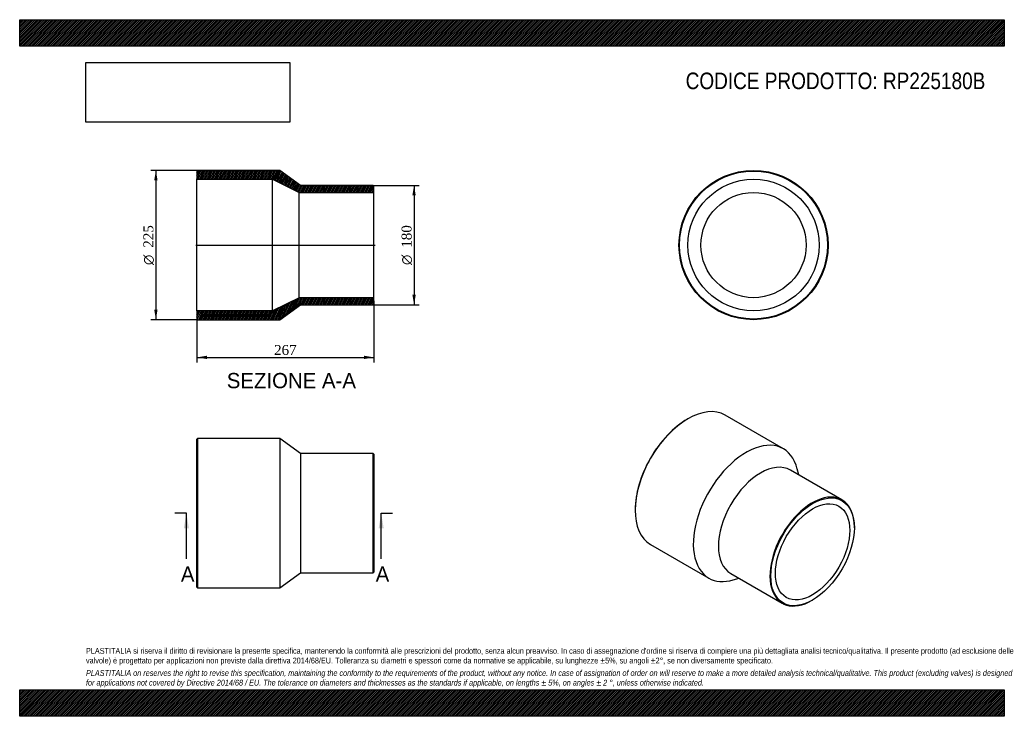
# Model space of a CAD drawing. Header units: millimetres. Extents: x 0 to 1485, y 0 to 1050.
import ezdxf
from ezdxf.enums import TextEntityAlignment as Align
from ezdxf.lldxf.tags import DXFTag

# ---------------------------------------------------------------- set-up
doc = ezdxf.new("R2010")
doc.units = ezdxf.units.MM
doc.header["$LTSCALE"] = 5
for name, color, linetype in [('Default', 7, 'Continuous'), ('DV4_Default', 7, 'Continuous'), ('RP225180B', 7, 'Continuous')]:
    doc.layers.add(name, color=color, linetype=linetype)
doc.styles.add('SEACAD_Solid_Edge_ANSI', font='seans.ttf')
doc.styles.add('SEACAD_Solid_Edge_ANSI1_Symbols', font='semeca1.ttf')
doc.styles.add('SEACAD_Times_New_Roman', font='times.ttf')
tags = doc.linetypes.add('CENTER2', pattern=[28.575, 19.05, -3.175, 3.175, -3.175]).pattern_tags.tags
tags[10:11] = [DXFTag(74, 4), DXFTag(75, 0), DXFTag(340, '0'), DXFTag(46, 0.0), DXFTag(50, 0.0), DXFTag(44, 0.0), DXFTag(45, 0.0)]
tags[8:9] = [DXFTag(74, 4), DXFTag(75, 0), DXFTag(340, '0'), DXFTag(46, 0.0), DXFTag(50, 0.0), DXFTag(44, 0.0), DXFTag(45, 0.0)]
tags[6:7] = [DXFTag(74, 4), DXFTag(75, 0), DXFTag(340, '0'), DXFTag(46, 0.0), DXFTag(50, 0.0), DXFTag(44, 0.0), DXFTag(45, 0.0)]
tags[4:5] = [DXFTag(74, 4), DXFTag(75, 0), DXFTag(340, '0'), DXFTag(46, 0.0), DXFTag(50, 0.0), DXFTag(44, 0.0), DXFTag(45, 0.0)]
doc.dimstyles.new('ANSImm', dxfattribs={"dimtxt": 15, "dimasz": 15, "dimexe": 7.5, "dimexo": 0, "dimgap": 3.75, "dimtad": 1, "dimdsep": 46, "dimtxsty": 'SEACAD_Times_New_Roman', "dimblk1": '_SE_FILLED', "dimblk2": '_SE_FILLED', "dimsah": 1, "dimcen": 7.5, "dimazin": 0, "dimtfac": 0.85, "dimtdec": 3, "dimtofl": 0, "dimtmove": 0, "dimatfit": 3, "dimfxl": 1, "dimarcsym": 0})
picture_1 = doc.add_image_def('image1.jpg', size_in_pixel=(4302, 1260))

# ---------------------------------------------------------------- blocks, each defined once
blk = doc.blocks.new('SE')
at = {"layer": 'RP225180B', "color": 7, "linetype": 'Continuous'}
for p, q in [((268.3, 418.8), (267.3, 417.8)), ((267.3, 194.8), (267.3, 417.8)), ((268.3, 418.8), (268.3, 193.8)), ((392.3, 418.8), (268.3, 418.8)), ((392.3, 418.8), (392.3, 193.8)), ((423.3, 396.3), (392.3, 418.8)), ((423.3, 396.3), (423.3, 216.3)), ((533.3, 396.3), (423.3, 396.3)), ((533.3, 216.3), (533.3, 396.3)), ((534.3, 395.3), (533.3, 396.3)), ((534.3, 395.3), (534.3, 217.3)), ((392.3, 193.8), (423.3, 216.3)), ((423.3, 216.3), (533.3, 216.3)), ((533.3, 216.3), (534.3, 217.3)), ((267.3, 194.8), (268.3, 193.8)), ((268.3, 193.8), (392.3, 193.8))]:
    blk.add_line(p, q, dxfattribs=at)
blk = doc.blocks.new('SE1')
at = {"layer": 'RP225180B', "color": 7, "linetype": 'Continuous'}
for p, q in [((1007.8, 448.3), (1007.1, 447.9)), ((1151.8, 403.3), (1064.1, 453.9)), ((1174.9, 364), (1172.7, 372.8)), ((1240.2, 326.2), (1162.4, 371.1)), ((928.3, 311.4), (928.3, 310.5)), ((1258.9, 284.2), (1258.9, 285)), ((951.6, 259), (1039.3, 208.4)), ((1072.4, 215.2), (1150.2, 170.3)), ((1076.1, 205.6), (1084.9, 208.1)), ((1195.2, 174.8), (1195.9, 175.2))]:
    blk.add_line(p, q, dxfattribs=at)
for centre, major_axis, start_param, end_param in [((1007.8, 356.5), (-56.3, -97.4), 3.141593, 6.283185), ((1007.1, 356.9), (55.8, 96.6), 0.785398, 2.356195), ((1095.5, 305.8), (-56.3, -97.4), 2.602657, 6.283185), ((1117.4, 293.2), (-45, -77.9), 3.141593, 6.283185), ((1195.2, 248.3), (45, 77.9), 0, 3.926991), ((1195.2, 248.3), (45, 77.9), 5.497787, 6.283185), ((1095.5, 305.8), (-56.3, -97.4), 0, 0.538935)]:
    blk.add_ellipse(centre, major_axis=major_axis, ratio=0.57735, start_param=start_param, end_param=end_param, dxfattribs=at)
for major_axis in [(-44.5, -77.1), (-39.7, -68.7)]:
    blk.add_ellipse((1195.9, 247.9), major_axis=major_axis, ratio=0.57735, dxfattribs=at)
blk = doc.blocks.new('SE2')
at = {"layer": 'RP225180B', "color": 7, "linetype": 'Continuous'}
for radius in [112.5, 111.5, 99.1, 79.3]:
    blk.add_circle((1106.8, 710.3), radius, dxfattribs=at)
blk = doc.blocks.new('SE4')
at = {"color": 7, "linetype": 'Continuous', "style": 'SEACAD_Solid_Edge_ANSI'}
blk.add_text('A', height=23, dxfattribs=at).set_placement((243.1, 225.8), align=Align.TOP_LEFT)
blk = doc.blocks.new('SE5')
at = {"color": 7, "linetype": 'Continuous', "style": 'SEACAD_Solid_Edge_ANSI'}
blk.add_text('A', height=23, dxfattribs=at).set_placement((536.9, 225.8), align=Align.TOP_LEFT)
blk = doc.blocks.new('SEANNOT_GROUP')
at = {"linetype": 'Continuous'}
blk.add_hatch(color=7, dxfattribs=at).paths.add_polyline_path([(255.3, 283.3), (251.4, 306.3), (247.6, 283.3)])
at = {"color": 7, "linetype": 'Continuous'}
blk.add_lwpolyline([(251.4, 237.3), (251.4, 306.3)], dxfattribs=at)
blk = doc.blocks.new('SEANNOT_GROUP1')
at = {"linetype": 'Continuous'}
blk.add_hatch(color=7, dxfattribs=at).paths.add_polyline_path([(549, 283.3), (545.2, 306.3), (541.4, 283.3)])
at = {"color": 7, "linetype": 'Continuous'}
blk.add_lwpolyline([(545.2, 237.3), (545.2, 306.3)], dxfattribs=at)
blk = doc.blocks.new('SE3')
at = {"layer": 'Default', "color": 7, "linetype": 'CENTER2'}
for p, q in [((251.4, 306.3), (234.2, 306.3)), ((545.2, 306.3), (562.4, 306.3))]:
    blk.add_line(p, q, dxfattribs=at)
at = {"layer": 'Default', "color": 7, "linetype": 'CENTER2', "const_width": 0.0001}
blk.add_lwpolyline([(251.4, 306.3), (545.2, 306.3)], dxfattribs=at)
at = {"layer": 'Default'}
for name in ['SEANNOT_GROUP', 'SEANNOT_GROUP1', 'SE4', 'SE5']:
    blk.add_blockref(name, (0, 0), dxfattribs=at)
blk = doc.blocks.new('SE6')
at = {"layer": 'RP225180B', "linetype": 'Continuous'}
h = blk.add_hatch(dxfattribs=at)
h.set_pattern_fill('LINE', scale=0.62992, angle=65, style=0)
h.paths.add_polyline_path([(423.3, 800.3), (392.3, 822.8), (268.3, 822.8), (267.3, 821.8), (267.3, 809.4), (381.3, 809.4), (421.3, 789.6), (534.3, 789.6), (534.3, 799.3), (533.3, 800.3)])
h = blk.add_hatch(dxfattribs=at)
h.set_pattern_fill('LINE', scale=0.62992, angle=65, style=0)
h.paths.add_polyline_path([(392.3, 597.8), (423.3, 620.3), (533.3, 620.3), (534.3, 621.3), (534.3, 631), (421.3, 631), (381.3, 611.2), (267.3, 611.2), (267.3, 598.8), (268.3, 597.8)])
at = {"layer": 'DV4_Default', "color": 7, "linetype": 'CENTER2'}
blk.add_line((265.5, 710.3), (536, 710.3), dxfattribs=at)
at = {"layer": 'RP225180B', "color": 7, "linetype": 'Continuous'}
for p, q in [((267.3, 821.8), (268.3, 822.8)), ((267.3, 821.8), (267.3, 809.4)), ((392.3, 822.8), (268.3, 822.8)), ((423.3, 800.3), (392.3, 822.8)), ((267.3, 611.2), (267.3, 809.4)), ((267.3, 809.4), (381.3, 809.4)), ((381.3, 611.2), (381.3, 809.4)), ((381.3, 809.4), (421.3, 789.6)), ((421.3, 631), (421.3, 789.6)), ((421.3, 789.6), (534.3, 789.6)), ((533.3, 800.3), (423.3, 800.3)), ((533.3, 800.3), (534.3, 799.3)), ((534.3, 789.6), (534.3, 799.3)), ((534.3, 631), (534.3, 789.6)), ((421.3, 631), (381.3, 611.2)), ((534.3, 631), (421.3, 631)), ((534.3, 621.3), (534.3, 631)), ((381.3, 611.2), (267.3, 611.2)), ((267.3, 611.2), (267.3, 598.8)), ((392.3, 597.8), (423.3, 620.3)), ((423.3, 620.3), (533.3, 620.3)), ((534.3, 621.3), (533.3, 620.3)), ((268.3, 597.8), (267.3, 598.8)), ((268.3, 597.8), (392.3, 597.8))]:
    blk.add_line(p, q, dxfattribs=at)
blk = doc.blocks.new('DMBLK245')
at = {"layer": 'Default', "linetype": 'Continuous'}
for points in [[(282.3, 538.5), (282.3, 543.5), (267.3, 541)], [(519.3, 538.5), (534.3, 541), (519.3, 543.5)]]:
    blk.add_hatch(color=7, dxfattribs=at).paths.add_polyline_path(points)
at = {"layer": 'Default', "color": 7, "linetype": 'Continuous'}
for p, q in [((534.3, 626.2), (534.3, 533.5)), ((267.3, 605), (267.3, 533.5)), ((267.3, 541), (534.3, 541))]:
    blk.add_line(p, q, dxfattribs=at)
at = {"layer": 'Default', "color": 7, "linetype": 'Continuous', "style": 'SEACAD_Times_New_Roman'}
blk.add_text('267', height=15, dxfattribs=at).set_placement((383.7, 559.7), align=Align.TOP_LEFT)
blk = doc.blocks.new('_SE_FILLED')
at = {"color": 0}
blk.add_line((0, 0), (-1, 0), dxfattribs=at)
blk.add_solid([(0, 0), (-1, -0.1665), (-1, 0.1665), (0, 0)], dxfattribs=at)
blk = doc.blocks.new('GDimGGroup')
at = {"layer": 'Default', "linetype": 'Continuous'}
for points in [[(202.9, 807.8), (207.9, 807.8), (205.4, 822.8)], [(202.9, 612.8), (205.4, 597.8), (207.9, 612.8)]]:
    blk.add_hatch(color=7, dxfattribs=at).paths.add_polyline_path(points)
at = {"layer": 'Default', "color": 7, "linetype": 'Continuous'}
for p, q in [((268.3, 822.8), (197.9, 822.8)), ((205.4, 822.8), (205.4, 597.8)), ((268.3, 597.8), (197.9, 597.8))]:
    blk.add_line(p, q, dxfattribs=at)
for s, style, p in [('225', 'SEACAD_Times_New_Roman', (186.6, 706.3)), ('O', 'SEACAD_Solid_Edge_ANSI1_Symbols', (186.6, 680.2))]:
    blk.add_text(s, height=15, rotation=90, dxfattribs=dict(at, style=style)).set_placement(p, align=Align.TOP_LEFT)
blk = doc.blocks.new('GDimGGroup1')
at = {"layer": 'Default', "linetype": 'Continuous'}
for points in [[(597.3, 785.3), (594.8, 800.3), (592.3, 785.3)], [(597.3, 635.3), (592.3, 635.3), (594.8, 620.3)]]:
    blk.add_hatch(color=7, dxfattribs=at).paths.add_polyline_path(points)
at = {"layer": 'Default', "color": 7, "linetype": 'Continuous'}
for p, q in [((533.3, 800.3), (602.3, 800.3)), ((594.8, 800.3), (594.8, 620.3)), ((533.3, 620.3), (602.3, 620.3))]:
    blk.add_line(p, q, dxfattribs=at)
for s, style, p in [('180', 'SEACAD_Times_New_Roman', (576, 706.3)), ('O', 'SEACAD_Solid_Edge_ANSI1_Symbols', (576, 680.2))]:
    blk.add_text(s, height=15, rotation=90, dxfattribs=dict(at, style=style)).set_placement(p, align=Align.TOP_LEFT)

msp = doc.modelspace()

# ---------------------------------------------------------------- hatches: boundary and pattern name
at = {"layer": 'Default', "linetype": 'Continuous'}
h = msp.add_hatch(dxfattribs=at)
h.set_pattern_fill('LINE', scale=0.629921, angle=45, style=0)
h.paths.add_polyline_path([(1485, 1010), (1485, 1050), (0, 1050), (0, 1010)])
for points in [[(1485, 1010), (1485, 1050), (0, 1050), (0, 1010)], [(1485, 0), (1485, 40), (0, 40), (0, 0)]]:
    msp.add_hatch(color=7, dxfattribs=at).paths.add_polyline_path(points)
h = msp.add_hatch(dxfattribs=at)
h.set_pattern_fill('LINE', scale=0.629921, angle=45, style=0)
h.paths.add_polyline_path([(1485, 0), (1485, 40), (0, 40), (0, 0)])

# ---------------------------------------------------------------- linework, layer by layer
at = {"layer": 'Default', "color": 7, "linetype": 'Continuous'}
for p, q in [((0, 1050), (1485, 1050)), ((0, 1010), (0, 1050)), ((1485, 1050), (1485, 1010)), ((1485, 1010), (0, 1010)), ((0, 40), (1485, 40)), ((0, 0), (0, 40)), ((1485, 40), (1485, 0)), ((1485, 0), (0, 0))]:
    msp.add_line(p, q, dxfattribs=at)

# ---------------------------------------------------------------- block references
at = {"layer": 'Default'}
for name in ['GDimGGroup', 'SE6', 'SE2', 'GDimGGroup1', 'SE1', 'SE', 'SE3']:
    msp.add_blockref(name, (0, 0), dxfattribs=at)

# ---------------------------------------------------------------- texts
at = {"layer": 'Default', "color": 7, "linetype": 'Continuous', "style": 'SEACAD_Solid_Edge_ANSI'}
msp.add_text('SEZIONE A-A', height=23, dxfattribs=at).set_placement((312.343, 517.508), align=Align.TOP_LEFT)
at = {"layer": 'Default', "attachment_point": 1}
for s, insert, char_height, width in [('{\\fArial Narrow|b0||i0||c0|p34;\\C7;\\H25.;\\W1.;CODICE PRODOTTO: RP225180B}', (1004.444, 970.318), 25, 453.35232), ("{\\fArial Narrow|b0||i0||c0|p34;\\C7;\\H8.75;\\W1.;PLASTITALIA si riserva il diritto di revisionare la presente specifica, mantenendo la conformità alle prescrizioni del prodotto, senza alcun preavviso. In caso di assegnazione d'ordine si riserva di compiere una più dettagliata analisi tecnico/qualitativa. Il presente prodotto (ad esclusione delle \\P}{\\fArial Narrow|b0||i0||c0|p34;\\C7;\\H8.75;\\W1.;valvole) è progettato per applicazioni non previste dalla direttiva 2014/68/EU. Tolleranza su diametri e spessori come da normative se applicabile, su lunghezze ±5%, su angoli ±2°, se non diversamente specificato.\\P}{\\fArial Narrow|b0||i0||c0|p34;\\C7;\\H2.5;\\W1.;   \\P}{\\fArial Narrow|b0||i1||c0|p34;\\C7;\\H8.75;\\W1.;PLASTITALIA on reserves the right to revise this specification, maintaining the conformity to the requirements of the product, without any notice. In case of assignation of order on will reserve to make a more detailed analysis technical/qualitative. This product (excluding valves) is designed \\P}{\\fArial Narrow|b0||i1||c0|p34;\\C7;\\H8.75;\\W1.;for applications not covered by Directive 2014/68 / EU. The tolerance on diameters and thicknesses as the standards if applicable, on lengths ± 5%, on angles ± 2 °, unless otherwise indicated.\\P}", (100, 103.012), 8.75, 1285)]:
    msp.add_mtext(s, dxfattribs=dict(at, insert=insert, char_height=char_height, width=width))

# ---------------------------------------------------------------- dimensions: what is measured, and where the dimension line sits
at = {"layer": 'Default', "color": 7, "linetype": 'Continuous'}
dim = msp.add_linear_dim(base=(534.268, 540.985), p1=(267.268, 605.014), p2=(534.268, 626.164), text='\\A1;<>', dimstyle='ANSImm', dxfattribs=at)
dim.commit()
dim.dimension.update_dxf_attribs({"geometry": 'DMBLK245', "text_midpoint": (400.768, 540.985), "dimtype": 160})

# ---------------------------------------------------------------- pictures from other files: only their frames are drawn
image = msp.add_image(picture_1, insert=(100, 895.516), size_in_units=(307.286, 90))
image.dxf.flags = 7

doc.saveas('drawing.dxf')
